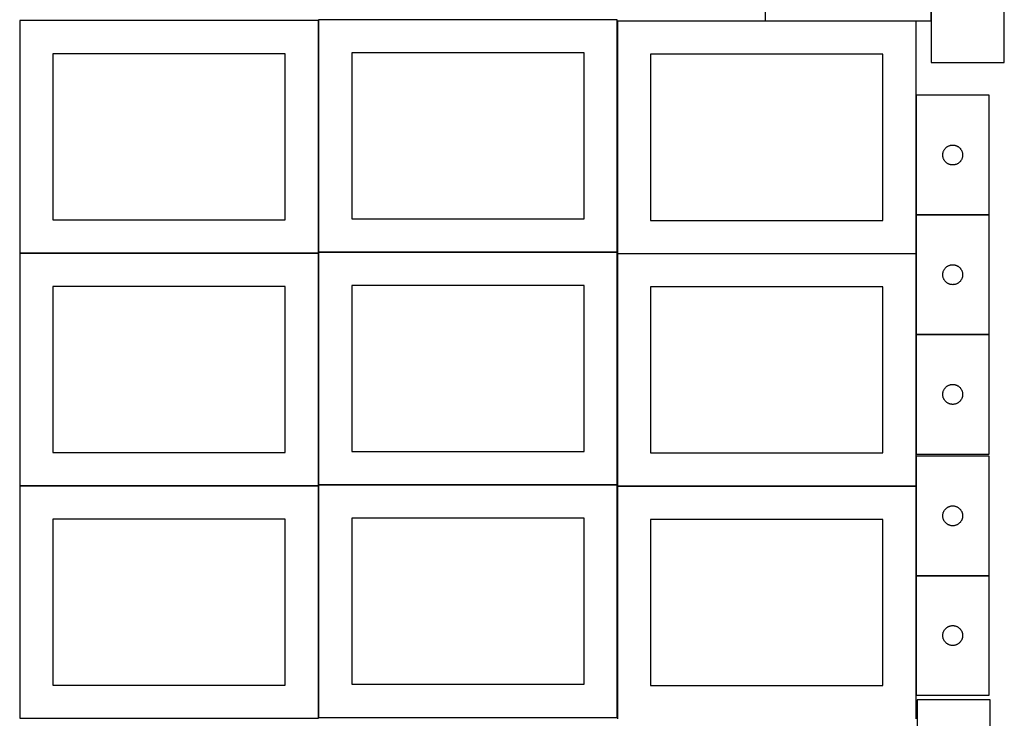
# Model space of a CAD drawing. Header units: millimetres. Extents: x 7 to 1493, y 7 to 2993.
# Tile 2 of 11: x 8 to 1491, y 1061 to 2113. Entities that reach past the tile are written whole.
import ezdxf

# ---------------------------------------------------------------- set-up
doc = ezdxf.new("R2010")
doc.units = ezdxf.units.MM
doc.layers.add('COMMON', color=5, linetype='CONTINUOUS', true_color=0x0000ff)
doc.layers.add('CUT', color=7, linetype='CONTINUOUS', true_color=0x000000)

msp = doc.modelspace()

# ---------------------------------------------------------------- linework, layer by layer
at = {"layer": 'COMMON'}
for p, q in [((1381.10427, 2228.594491), (1381.10427, 2110.969182)), ((457.949575, 2111.499046), (457.949575, 1762.823825)), ((908.149576, 2110.769181), (908.149576, 1762.823825)), ((1358.249577, 2110.869182), (1131.00427, 2110.869182)), ((1358.349577, 1999.122965), (1358.349577, 1819.122965)), ((1358.349577, 1818.922964), (1358.349577, 1760.769181)), ((1468.449578, 1819.022965), (1358.449578, 1819.022965)), ((7.849575, 1761.399045), (457.849575, 1761.399045)), ((457.949575, 1761.299045), (457.949575, 1412.623824)), ((458.049576, 1762.723824), (908.049576, 1762.723824)), ((908.149576, 1760.56918), (908.149576, 1412.623824)), ((908.249577, 1760.66918), (1358.249577, 1760.66918)), ((1358.349577, 1760.56918), (1358.349577, 1638.922964)), ((1358.349577, 1638.722963), (1358.349577, 1458.722963)), ((1358.449578, 1638.822963), (1468.449578, 1638.822963)), ((1358.349577, 1455.873404), (1358.349577, 1410.56918)), ((457.849575, 1411.199045), (7.849575, 1411.199045)), ((457.949576, 1062.423823), (457.949576, 1411.099044)), ((458.049576, 1412.523823), (908.049576, 1412.523823)), ((908.149576, 1410.369179), (908.149576, 1062.423823)), ((908.249577, 1410.469179), (1358.249577, 1410.469179)), ((1358.349577, 1410.369179), (1358.349577, 1275.873404)), ((1358.449578, 1275.773403), (1468.449578, 1275.773403)), ((1358.349577, 1275.673403), (1358.349577, 1095.673403))]:
    msp.add_line(p, q, dxfattribs=at)
at = {"layer": 'CUT'}
for p, q in [((1381.00427, 2110.969182), (1381.00427, 2410.969182)), ((1381.204271, 2228.594491), (1381.204271, 2048.594491)), ((1491.204271, 2048.594491), (1491.204271, 2228.594491)), ((1131.00427, 2210.969182), (1131.00427, 2110.969182)), ((457.849575, 2111.499046), (7.849575, 2111.499046)), ((7.849575, 2111.499046), (7.849575, 1761.499046)), ((457.849575, 1761.499046), (457.849575, 2111.499046)), ((908.049576, 2112.823825), (458.049576, 2112.823825)), ((458.049576, 2112.823825), (458.049576, 1762.823825)), ((908.049576, 1762.823825), (908.049576, 2112.823825)), ((1358.249577, 2110.769181), (908.249577, 2110.769181)), ((908.249577, 2110.769181), (908.249577, 1760.769181)), ((1131.00427, 2110.969182), (1381.00427, 2110.969182)), ((1358.249577, 1760.769181), (1358.249577, 2110.769181)), ((858.049576, 2062.823825), (508.049576, 2062.823825)), ((508.049576, 2062.823825), (508.049576, 1812.823825)), ((858.049576, 1812.823825), (858.049576, 2062.823825)), ((407.849575, 2061.499046), (57.849575, 2061.499046)), ((57.849575, 2061.499046), (57.849575, 1811.499046)), ((407.849575, 1811.499046), (407.849575, 2061.499046)), ((1308.249577, 2060.769181), (958.249577, 2060.769181)), ((958.249577, 2060.769181), (958.249577, 1810.769181)), ((1308.249577, 1810.769181), (1308.249577, 2060.769181)), ((1381.204271, 2048.594491), (1491.204271, 2048.594491)), ((1468.449578, 1999.122965), (1358.449578, 1999.122965)), ((1358.449578, 1999.122965), (1358.449578, 1819.122965)), ((1468.449578, 1819.122965), (1468.449578, 1999.122965)), ((1399.04733, 1913.31525), (1399.282239, 1914.051101)), ((1399.282239, 1914.051101), (1399.554718, 1914.773884)), ((1399.554718, 1914.773884), (1399.864044, 1915.481681)), ((1399.864044, 1915.481681), (1400.209396, 1916.172617)), ((1400.209396, 1916.172617), (1400.589858, 1916.844857)), ((1400.589858, 1916.844857), (1401.004423, 1917.496621)), ((1401.004423, 1917.496621), (1401.451989, 1918.12618)), ((1401.451989, 1918.12618), (1401.931371, 1918.731863)), ((1401.931371, 1918.731863), (1402.441297, 1919.312065)), ((1402.441297, 1919.312065), (1402.980416, 1919.865248)), ((1402.980416, 1919.865248), (1403.547296, 1920.389944)), ((1403.547296, 1920.389944), (1404.140436, 1920.884763)), ((1404.140436, 1920.884763), (1404.758261, 1921.34839)), ((1404.758261, 1921.34839), (1405.399135, 1921.779599)), ((1405.399135, 1921.779599), (1406.061357, 1922.177244)), ((1406.061357, 1922.177244), (1406.743171, 1922.540272)), ((1406.743171, 1922.540272), (1407.442769, 1922.867719)), ((1407.442769, 1922.867719), (1408.158297, 1923.158718)), ((1408.158297, 1923.158718), (1408.887855, 1923.412496)), ((1408.887855, 1923.412496), (1409.629511, 1923.628381)), ((1409.629511, 1923.628381), (1410.381297, 1923.805801)), ((1410.381297, 1923.805801), (1411.141219, 1923.944284)), ((1411.141219, 1923.944284), (1411.907263, 1924.043464)), ((1411.907263, 1924.043464), (1412.677397, 1924.103077)), ((1412.677397, 1924.103077), (1413.449578, 1924.122965)), ((1413.449578, 1924.122965), (1414.221759, 1924.103077)), ((1414.221759, 1924.103077), (1414.991893, 1924.043464)), ((1414.991893, 1924.043464), (1415.757937, 1923.944284)), ((1415.757937, 1923.944284), (1416.517859, 1923.805801)), ((1416.517859, 1923.805801), (1417.269645, 1923.628381)), ((1417.269645, 1923.628381), (1418.0113, 1923.412496)), ((1418.0113, 1923.412496), (1418.740859, 1923.158718)), ((1418.740859, 1923.158718), (1419.456386, 1922.867719)), ((1419.456386, 1922.867719), (1420.155985, 1922.540272)), ((1420.155985, 1922.540272), (1420.837799, 1922.177244)), ((1420.837799, 1922.177244), (1421.500021, 1921.779599)), ((1421.500021, 1921.779599), (1422.140894, 1921.34839)), ((1422.140894, 1921.34839), (1422.75872, 1920.884763)), ((1422.75872, 1920.884763), (1423.35186, 1920.389944)), ((1423.35186, 1920.389944), (1423.91874, 1919.865248)), ((1423.91874, 1919.865248), (1424.457858, 1919.312065)), ((1424.457858, 1919.312065), (1424.967785, 1918.731863)), ((1424.967785, 1918.731863), (1425.447167, 1918.12618)), ((1425.447167, 1918.12618), (1425.894733, 1917.496621)), ((1425.894733, 1917.496621), (1426.309297, 1916.844857)), ((1426.309297, 1916.844857), (1426.68976, 1916.172617)), ((1426.68976, 1916.172617), (1427.035112, 1915.481681)), ((1427.035112, 1915.481681), (1427.344437, 1914.773884)), ((1427.344437, 1914.773884), (1427.616916, 1914.051101)), ((1427.616916, 1914.051101), (1427.851826, 1913.31525)), ((1398.454551, 1909.509184), (1398.494315, 1910.280597)), ((1398.454551, 1908.736747), (1398.454551, 1909.509184)), ((1398.494315, 1907.965333), (1398.454551, 1908.736747)), ((1398.494315, 1910.280597), (1398.573738, 1911.048941)), ((1398.573738, 1907.19699), (1398.494315, 1907.965333)), ((1398.573738, 1911.048941), (1398.692609, 1911.812177)), ((1398.692609, 1906.433754), (1398.573738, 1907.19699)), ((1398.692609, 1911.812177), (1398.850612, 1912.568282)), ((1398.850612, 1905.677649), (1398.692609, 1906.433754)), ((1398.850612, 1912.568282), (1399.04733, 1913.31525)), ((1399.04733, 1904.930681), (1398.850612, 1905.677649)), ((1399.282239, 1904.19483), (1399.04733, 1904.930681)), ((1399.554718, 1903.472047), (1399.282239, 1904.19483)), ((1399.864044, 1902.76425), (1399.554718, 1903.472047)), ((1400.209396, 1902.073314), (1399.864044, 1902.76425)), ((1400.589858, 1901.401073), (1400.209396, 1902.073314)), ((1401.004423, 1900.74931), (1400.589858, 1901.401073)), ((1401.451989, 1900.119751), (1401.004423, 1900.74931)), ((1401.931371, 1899.514068), (1401.451989, 1900.119751)), ((1402.441297, 1898.933865), (1401.931371, 1899.514068)), ((1402.980416, 1898.380683), (1402.441297, 1898.933865)), ((1424.457858, 1898.933865), (1423.91874, 1898.380683)), ((1424.967785, 1899.514068), (1424.457858, 1898.933865)), ((1425.447167, 1900.119751), (1424.967785, 1899.514068)), ((1425.894733, 1900.74931), (1425.447167, 1900.119751)), ((1426.309297, 1901.401073), (1425.894733, 1900.74931)), ((1426.68976, 1902.073314), (1426.309297, 1901.401073)), ((1427.035112, 1902.76425), (1426.68976, 1902.073314)), ((1427.344437, 1903.472047), (1427.035112, 1902.76425)), ((1427.616916, 1904.19483), (1427.344437, 1903.472047)), ((1427.851826, 1904.930681), (1427.616916, 1904.19483)), ((1427.851826, 1913.31525), (1428.048544, 1912.568282)), ((1428.048544, 1905.677649), (1427.851826, 1904.930681)), ((1428.048544, 1912.568282), (1428.206547, 1911.812177)), ((1428.206547, 1906.433754), (1428.048544, 1905.677649)), ((1428.206547, 1911.812177), (1428.325418, 1911.048941)), ((1428.325418, 1907.19699), (1428.206547, 1906.433754)), ((1428.325418, 1911.048941), (1428.404841, 1910.280597)), ((1428.404841, 1907.965333), (1428.325418, 1907.19699)), ((1428.404841, 1910.280597), (1428.444605, 1909.509184)), ((1428.444605, 1908.736747), (1428.404841, 1907.965333)), ((1428.444605, 1909.509184), (1428.444605, 1908.736747)), ((1403.547296, 1897.855986), (1402.980416, 1898.380683)), ((1404.140436, 1897.361168), (1403.547296, 1897.855986)), ((1404.758261, 1896.89754), (1404.140436, 1897.361168)), ((1405.399135, 1896.466332), (1404.758261, 1896.89754)), ((1406.061357, 1896.068687), (1405.399135, 1896.466332)), ((1406.743171, 1895.705659), (1406.061357, 1896.068687)), ((1407.442769, 1895.378212), (1406.743171, 1895.705659)), ((1408.158297, 1895.087213), (1407.442769, 1895.378212)), ((1408.887855, 1894.833435), (1408.158297, 1895.087213)), ((1409.629511, 1894.61755), (1408.887855, 1894.833435)), ((1410.381297, 1894.44013), (1409.629511, 1894.61755)), ((1411.141219, 1894.301647), (1410.381297, 1894.44013)), ((1411.907263, 1894.202467), (1411.141219, 1894.301647)), ((1412.677397, 1894.142854), (1411.907263, 1894.202467)), ((1413.449578, 1894.122965), (1412.677397, 1894.142854)), ((1414.221759, 1894.142854), (1413.449578, 1894.122965)), ((1414.991893, 1894.202467), (1414.221759, 1894.142854)), ((1415.757937, 1894.301647), (1414.991893, 1894.202467)), ((1416.517859, 1894.44013), (1415.757937, 1894.301647)), ((1417.269645, 1894.61755), (1416.517859, 1894.44013)), ((1418.0113, 1894.833435), (1417.269645, 1894.61755)), ((1418.740859, 1895.087213), (1418.0113, 1894.833435)), ((1419.456386, 1895.378212), (1418.740859, 1895.087213)), ((1420.155985, 1895.705659), (1419.456386, 1895.378212)), ((1420.837799, 1896.068687), (1420.155985, 1895.705659)), ((1421.500021, 1896.466332), (1420.837799, 1896.068687)), ((1422.140894, 1896.89754), (1421.500021, 1896.466332)), ((1422.75872, 1897.361168), (1422.140894, 1896.89754)), ((1423.35186, 1897.855986), (1422.75872, 1897.361168)), ((1423.91874, 1898.380683), (1423.35186, 1897.855986)), ((57.849575, 1811.499046), (407.849575, 1811.499046)), ((508.049576, 1812.823825), (858.049576, 1812.823825)), ((958.249577, 1810.769181), (1308.249577, 1810.769181)), ((1358.449578, 1819.122965), (1468.449578, 1819.122965)), ((1468.449578, 1818.922964), (1358.449578, 1818.922964)), ((1358.449578, 1818.922964), (1358.449578, 1638.922964)), ((1468.449578, 1638.922964), (1468.449578, 1818.922964)), ((7.849575, 1761.499046), (457.849575, 1761.499046)), ((457.849575, 1761.299045), (7.849575, 1761.299045)), ((7.849575, 1761.299045), (7.849575, 1411.299045)), ((457.849575, 1411.299045), (457.849575, 1761.299045)), ((458.049576, 1762.823825), (908.049576, 1762.823825)), ((908.049576, 1762.623824), (458.049576, 1762.623824)), ((458.049576, 1762.623824), (458.049576, 1412.623824)), ((908.049576, 1412.623824), (908.049576, 1762.623824)), ((908.249577, 1760.769181), (1358.249577, 1760.769181)), ((1358.249577, 1760.56918), (908.249577, 1760.56918)), ((908.249577, 1760.56918), (908.249577, 1410.56918)), ((1358.249577, 1410.56918), (1358.249577, 1760.56918)), ((1399.864044, 1735.28168), (1400.209396, 1735.972616)), ((1400.209396, 1735.972616), (1400.589858, 1736.644856)), ((1400.589858, 1736.644856), (1401.004423, 1737.29662)), ((1401.004423, 1737.29662), (1401.451989, 1737.926179)), ((1401.451989, 1737.926179), (1401.931371, 1738.531862)), ((1401.931371, 1738.531862), (1402.441297, 1739.112064)), ((1402.441297, 1739.112064), (1402.980416, 1739.665247)), ((1402.980416, 1739.665247), (1403.547296, 1740.189943)), ((1403.547296, 1740.189943), (1404.140436, 1740.684762)), ((1404.140436, 1740.684762), (1404.758261, 1741.148389)), ((1404.758261, 1741.148389), (1405.399135, 1741.579598)), ((1405.399135, 1741.579598), (1406.061357, 1741.977243)), ((1406.061357, 1741.977243), (1406.743171, 1742.340271)), ((1406.743171, 1742.340271), (1407.442769, 1742.667718)), ((1407.442769, 1742.667718), (1408.158297, 1742.958717)), ((1408.158297, 1742.958717), (1408.887855, 1743.212495)), ((1408.887855, 1743.212495), (1409.629511, 1743.42838)), ((1409.629511, 1743.42838), (1410.381297, 1743.6058)), ((1410.381297, 1743.6058), (1411.141219, 1743.744283)), ((1411.141219, 1743.744283), (1411.907263, 1743.843463)), ((1411.907263, 1743.843463), (1412.677397, 1743.903076)), ((1412.677397, 1743.903076), (1413.449578, 1743.922964)), ((1413.449578, 1743.922964), (1414.221759, 1743.903076)), ((1414.221759, 1743.903076), (1414.991893, 1743.843463)), ((1414.991893, 1743.843463), (1415.757937, 1743.744283)), ((1415.757937, 1743.744283), (1416.517859, 1743.6058)), ((1416.517859, 1743.6058), (1417.269645, 1743.42838)), ((1417.269645, 1743.42838), (1418.0113, 1743.212495)), ((1418.0113, 1743.212495), (1418.740859, 1742.958717)), ((1418.740859, 1742.958717), (1419.456386, 1742.667718)), ((1419.456386, 1742.667718), (1420.155985, 1742.340271)), ((1420.155985, 1742.340271), (1420.837799, 1741.977243)), ((1420.837799, 1741.977243), (1421.500021, 1741.579598)), ((1421.500021, 1741.579598), (1422.140894, 1741.148389)), ((1422.140894, 1741.148389), (1422.75872, 1740.684762)), ((1422.75872, 1740.684762), (1423.35186, 1740.189943)), ((1423.35186, 1740.189943), (1423.91874, 1739.665247)), ((1423.91874, 1739.665247), (1424.457858, 1739.112064)), ((1424.457858, 1739.112064), (1424.967785, 1738.531862)), ((1424.967785, 1738.531862), (1425.447167, 1737.926179)), ((1425.447167, 1737.926179), (1425.894733, 1737.29662)), ((1425.894733, 1737.29662), (1426.309297, 1736.644856)), ((1426.309297, 1736.644856), (1426.68976, 1735.972616)), ((1426.68976, 1735.972616), (1427.035112, 1735.28168)), ((1398.454551, 1729.309183), (1398.494315, 1730.080596)), ((1398.454551, 1728.536746), (1398.454551, 1729.309183)), ((1398.494315, 1727.765332), (1398.454551, 1728.536746)), ((1398.494315, 1730.080596), (1398.573738, 1730.84894)), ((1398.573738, 1726.996989), (1398.494315, 1727.765332)), ((1398.573738, 1730.84894), (1398.692609, 1731.612176)), ((1398.692609, 1726.233753), (1398.573738, 1726.996989)), ((1398.692609, 1731.612176), (1398.850612, 1732.368281)), ((1398.850612, 1725.477648), (1398.692609, 1726.233753)), ((1398.850612, 1732.368281), (1399.04733, 1733.115249)), ((1399.04733, 1724.73068), (1398.850612, 1725.477648)), ((1399.04733, 1733.115249), (1399.282239, 1733.8511)), ((1399.282239, 1723.994829), (1399.04733, 1724.73068)), ((1399.282239, 1733.8511), (1399.554718, 1734.573883)), ((1399.554718, 1723.272046), (1399.282239, 1723.994829)), ((1399.554718, 1734.573883), (1399.864044, 1735.28168)), ((1399.864044, 1722.564249), (1399.554718, 1723.272046)), ((1400.209396, 1721.873313), (1399.864044, 1722.564249)), ((1400.589858, 1721.201072), (1400.209396, 1721.873313)), ((1401.004423, 1720.549309), (1400.589858, 1721.201072)), ((1426.309297, 1721.201072), (1425.894733, 1720.549309)), ((1426.68976, 1721.873313), (1426.309297, 1721.201072)), ((1427.035112, 1722.564249), (1426.68976, 1721.873313)), ((1427.035112, 1735.28168), (1427.344437, 1734.573883)), ((1427.344437, 1723.272046), (1427.035112, 1722.564249)), ((1427.344437, 1734.573883), (1427.616916, 1733.8511)), ((1427.616916, 1723.994829), (1427.344437, 1723.272046)), ((1427.616916, 1733.8511), (1427.851826, 1733.115249)), ((1427.851826, 1724.73068), (1427.616916, 1723.994829)), ((1427.851826, 1733.115249), (1428.048544, 1732.368281)), ((1428.048544, 1725.477648), (1427.851826, 1724.73068)), ((1428.048544, 1732.368281), (1428.206547, 1731.612176)), ((1428.206547, 1726.233753), (1428.048544, 1725.477648)), ((1428.206547, 1731.612176), (1428.325418, 1730.84894)), ((1428.325418, 1726.996989), (1428.206547, 1726.233753)), ((1428.325418, 1730.84894), (1428.404841, 1730.080596)), ((1428.404841, 1727.765332), (1428.325418, 1726.996989)), ((1428.404841, 1730.080596), (1428.444605, 1729.309183)), ((1428.444605, 1728.536746), (1428.404841, 1727.765332)), ((1428.444605, 1729.309183), (1428.444605, 1728.536746)), ((407.849575, 1711.299045), (57.849575, 1711.299045)), ((57.849575, 1711.299045), (57.849575, 1461.299045)), ((407.849575, 1461.299045), (407.849575, 1711.299045)), ((858.049576, 1712.623824), (508.049576, 1712.623824)), ((508.049576, 1712.623824), (508.049576, 1462.623824)), ((858.049576, 1462.623824), (858.049576, 1712.623824)), ((1308.249577, 1710.56918), (958.249577, 1710.56918)), ((958.249577, 1710.56918), (958.249577, 1460.56918)), ((1308.249577, 1460.56918), (1308.249577, 1710.56918)), ((1401.451989, 1719.91975), (1401.004423, 1720.549309)), ((1401.931371, 1719.314067), (1401.451989, 1719.91975)), ((1402.441297, 1718.733864), (1401.931371, 1719.314067)), ((1402.980416, 1718.180682), (1402.441297, 1718.733864)), ((1403.547296, 1717.655985), (1402.980416, 1718.180682)), ((1404.140436, 1717.161167), (1403.547296, 1717.655985)), ((1404.758261, 1716.697539), (1404.140436, 1717.161167)), ((1405.399135, 1716.266331), (1404.758261, 1716.697539)), ((1406.061357, 1715.868686), (1405.399135, 1716.266331)), ((1406.743171, 1715.505658), (1406.061357, 1715.868686)), ((1407.442769, 1715.178211), (1406.743171, 1715.505658)), ((1408.158297, 1714.887212), (1407.442769, 1715.178211)), ((1408.887855, 1714.633434), (1408.158297, 1714.887212)), ((1409.629511, 1714.417549), (1408.887855, 1714.633434)), ((1410.381297, 1714.240129), (1409.629511, 1714.417549)), ((1411.141219, 1714.101646), (1410.381297, 1714.240129)), ((1411.907263, 1714.002466), (1411.141219, 1714.101646)), ((1412.677397, 1713.942853), (1411.907263, 1714.002466)), ((1413.449578, 1713.922964), (1412.677397, 1713.942853)), ((1414.221759, 1713.942853), (1413.449578, 1713.922964)), ((1414.991893, 1714.002466), (1414.221759, 1713.942853)), ((1415.757937, 1714.101646), (1414.991893, 1714.002466)), ((1416.517859, 1714.240129), (1415.757937, 1714.101646)), ((1417.269645, 1714.417549), (1416.517859, 1714.240129)), ((1418.0113, 1714.633434), (1417.269645, 1714.417549)), ((1418.740859, 1714.887212), (1418.0113, 1714.633434)), ((1419.456386, 1715.178211), (1418.740859, 1714.887212)), ((1420.155985, 1715.505658), (1419.456386, 1715.178211)), ((1420.837799, 1715.868686), (1420.155985, 1715.505658)), ((1421.500021, 1716.266331), (1420.837799, 1715.868686)), ((1422.140894, 1716.697539), (1421.500021, 1716.266331)), ((1422.75872, 1717.161167), (1422.140894, 1716.697539)), ((1423.35186, 1717.655985), (1422.75872, 1717.161167)), ((1423.91874, 1718.180682), (1423.35186, 1717.655985)), ((1424.457858, 1718.733864), (1423.91874, 1718.180682)), ((1424.967785, 1719.314067), (1424.457858, 1718.733864)), ((1425.447167, 1719.91975), (1424.967785, 1719.314067)), ((1425.894733, 1720.549309), (1425.447167, 1719.91975)), ((1358.449578, 1638.922964), (1468.449578, 1638.922964)), ((1468.449578, 1638.722963), (1358.449578, 1638.722963)), ((1358.449578, 1638.722963), (1358.449578, 1458.722963)), ((1468.449578, 1458.722963), (1468.449578, 1638.722963)), ((1401.004423, 1557.096619), (1401.451989, 1557.726178)), ((1401.451989, 1557.726178), (1401.931371, 1558.331861)), ((1401.931371, 1558.331861), (1402.441297, 1558.912063)), ((1402.441297, 1558.912063), (1402.980416, 1559.465246)), ((1402.980416, 1559.465246), (1403.547296, 1559.989942)), ((1403.547296, 1559.989942), (1404.140436, 1560.484761)), ((1404.140436, 1560.484761), (1404.758261, 1560.948388)), ((1404.758261, 1560.948388), (1405.399135, 1561.379597)), ((1405.399135, 1561.379597), (1406.061357, 1561.777242)), ((1406.061357, 1561.777242), (1406.743171, 1562.14027)), ((1406.743171, 1562.14027), (1407.442769, 1562.467717)), ((1407.442769, 1562.467717), (1408.158297, 1562.758716)), ((1408.158297, 1562.758716), (1408.887855, 1563.012494)), ((1408.887855, 1563.012494), (1409.629511, 1563.228379)), ((1409.629511, 1563.228379), (1410.381297, 1563.405799)), ((1410.381297, 1563.405799), (1411.141219, 1563.544282)), ((1411.141219, 1563.544282), (1411.907263, 1563.643462)), ((1411.907263, 1563.643462), (1412.677397, 1563.703075)), ((1412.677397, 1563.703075), (1413.449578, 1563.722963)), ((1413.449578, 1563.722963), (1414.221759, 1563.703075)), ((1414.221759, 1563.703075), (1414.991893, 1563.643462)), ((1414.991893, 1563.643462), (1415.757937, 1563.544282)), ((1415.757937, 1563.544282), (1416.517859, 1563.405799)), ((1416.517859, 1563.405799), (1417.269645, 1563.228379)), ((1417.269645, 1563.228379), (1418.0113, 1563.012494)), ((1418.0113, 1563.012494), (1418.740859, 1562.758716)), ((1418.740859, 1562.758716), (1419.456386, 1562.467717)), ((1419.456386, 1562.467717), (1420.155985, 1562.14027)), ((1420.155985, 1562.14027), (1420.837799, 1561.777242)), ((1420.837799, 1561.777242), (1421.500021, 1561.379597)), ((1421.500021, 1561.379597), (1422.140894, 1560.948388)), ((1422.140894, 1560.948388), (1422.75872, 1560.484761)), ((1422.75872, 1560.484761), (1423.35186, 1559.989942)), ((1423.35186, 1559.989942), (1423.91874, 1559.465246)), ((1423.91874, 1559.465246), (1424.457858, 1558.912063)), ((1424.457858, 1558.912063), (1424.967785, 1558.331861)), ((1424.967785, 1558.331861), (1425.447167, 1557.726178)), ((1425.447167, 1557.726178), (1425.894733, 1557.096619)), ((1398.454551, 1549.109182), (1398.494315, 1549.880595)), ((1398.454551, 1548.336745), (1398.454551, 1549.109182)), ((1398.494315, 1547.565331), (1398.454551, 1548.336745)), ((1398.494315, 1549.880595), (1398.573738, 1550.648939)), ((1398.573738, 1546.796988), (1398.494315, 1547.565331)), ((1398.573738, 1550.648939), (1398.692609, 1551.412175)), ((1398.692609, 1546.033752), (1398.573738, 1546.796988)), ((1398.692609, 1551.412175), (1398.850612, 1552.16828)), ((1398.850612, 1545.277647), (1398.692609, 1546.033752)), ((1398.850612, 1552.16828), (1399.04733, 1552.915248)), ((1399.04733, 1544.530679), (1398.850612, 1545.277647)), ((1399.04733, 1552.915248), (1399.282239, 1553.651099)), ((1399.282239, 1543.794828), (1399.04733, 1544.530679)), ((1399.282239, 1553.651099), (1399.554718, 1554.373882)), ((1399.554718, 1543.072045), (1399.282239, 1543.794828)), ((1399.554718, 1554.373882), (1399.864044, 1555.081679)), ((1399.864044, 1542.364248), (1399.554718, 1543.072045)), ((1399.864044, 1555.081679), (1400.209396, 1555.772615)), ((1400.209396, 1555.772615), (1400.589858, 1556.444855)), ((1400.589858, 1556.444855), (1401.004423, 1557.096619)), ((1425.894733, 1557.096619), (1426.309297, 1556.444855)), ((1426.309297, 1556.444855), (1426.68976, 1555.772615)), ((1426.68976, 1555.772615), (1427.035112, 1555.081679)), ((1427.035112, 1555.081679), (1427.344437, 1554.373882)), ((1427.344437, 1543.072045), (1427.035112, 1542.364248)), ((1427.344437, 1554.373882), (1427.616916, 1553.651099)), ((1427.616916, 1543.794828), (1427.344437, 1543.072045)), ((1427.616916, 1553.651099), (1427.851826, 1552.915248)), ((1427.851826, 1544.530679), (1427.616916, 1543.794828)), ((1427.851826, 1552.915248), (1428.048544, 1552.16828)), ((1428.048544, 1545.277647), (1427.851826, 1544.530679)), ((1428.048544, 1552.16828), (1428.206547, 1551.412175)), ((1428.206547, 1546.033752), (1428.048544, 1545.277647)), ((1428.206547, 1551.412175), (1428.325418, 1550.648939)), ((1428.325418, 1546.796988), (1428.206547, 1546.033752)), ((1428.325418, 1550.648939), (1428.404841, 1549.880595)), ((1428.404841, 1547.565331), (1428.325418, 1546.796988)), ((1428.404841, 1549.880595), (1428.444605, 1549.109182)), ((1428.444605, 1548.336745), (1428.404841, 1547.565331)), ((1428.444605, 1549.109182), (1428.444605, 1548.336745)), ((1400.209396, 1541.673312), (1399.864044, 1542.364248)), ((1400.589858, 1541.001071), (1400.209396, 1541.673312)), ((1401.004423, 1540.349308), (1400.589858, 1541.001071)), ((1401.451989, 1539.719749), (1401.004423, 1540.349308)), ((1401.931371, 1539.114066), (1401.451989, 1539.719749)), ((1402.441297, 1538.533863), (1401.931371, 1539.114066)), ((1402.980416, 1537.980681), (1402.441297, 1538.533863)), ((1403.547296, 1537.455984), (1402.980416, 1537.980681)), ((1404.140436, 1536.961166), (1403.547296, 1537.455984)), ((1404.758261, 1536.497538), (1404.140436, 1536.961166)), ((1405.399135, 1536.06633), (1404.758261, 1536.497538)), ((1406.061357, 1535.668685), (1405.399135, 1536.06633)), ((1406.743171, 1535.305657), (1406.061357, 1535.668685)), ((1407.442769, 1534.97821), (1406.743171, 1535.305657)), ((1408.158297, 1534.687211), (1407.442769, 1534.97821)), ((1408.887855, 1534.433433), (1408.158297, 1534.687211)), ((1409.629511, 1534.217548), (1408.887855, 1534.433433)), ((1410.381297, 1534.040128), (1409.629511, 1534.217548)), ((1411.141219, 1533.901645), (1410.381297, 1534.040128)), ((1411.907263, 1533.802465), (1411.141219, 1533.901645)), ((1412.677397, 1533.742852), (1411.907263, 1533.802465)), ((1413.449578, 1533.722963), (1412.677397, 1533.742852)), ((1414.221759, 1533.742852), (1413.449578, 1533.722963)), ((1414.991893, 1533.802465), (1414.221759, 1533.742852)), ((1415.757937, 1533.901645), (1414.991893, 1533.802465)), ((1416.517859, 1534.040128), (1415.757937, 1533.901645)), ((1417.269645, 1534.217548), (1416.517859, 1534.040128)), ((1418.0113, 1534.433433), (1417.269645, 1534.217548)), ((1418.740859, 1534.687211), (1418.0113, 1534.433433)), ((1419.456386, 1534.97821), (1418.740859, 1534.687211)), ((1420.155985, 1535.305657), (1419.456386, 1534.97821)), ((1420.837799, 1535.668685), (1420.155985, 1535.305657)), ((1421.500021, 1536.06633), (1420.837799, 1535.668685)), ((1422.140894, 1536.497538), (1421.500021, 1536.06633)), ((1422.75872, 1536.961166), (1422.140894, 1536.497538)), ((1423.35186, 1537.455984), (1422.75872, 1536.961166)), ((1423.91874, 1537.980681), (1423.35186, 1537.455984)), ((1424.457858, 1538.533863), (1423.91874, 1537.980681)), ((1424.967785, 1539.114066), (1424.457858, 1538.533863)), ((1425.447167, 1539.719749), (1424.967785, 1539.114066)), ((1425.894733, 1540.349308), (1425.447167, 1539.719749)), ((1426.309297, 1541.001071), (1425.894733, 1540.349308)), ((1426.68976, 1541.673312), (1426.309297, 1541.001071)), ((1427.035112, 1542.364248), (1426.68976, 1541.673312)), ((57.849575, 1461.299045), (407.849575, 1461.299045)), ((508.049576, 1462.623824), (858.049576, 1462.623824)), ((958.249577, 1460.56918), (1308.249577, 1460.56918)), ((1358.449578, 1458.722963), (1468.449578, 1458.722963)), ((1468.449578, 1455.873404), (1358.449578, 1455.873404)), ((1358.449578, 1455.873404), (1358.449578, 1275.873404)), ((1468.449578, 1275.873404), (1468.449578, 1455.873404)), ((7.849575, 1411.299045), (457.849575, 1411.299045)), ((457.849575, 1411.099044), (7.849575, 1411.099044)), ((7.849575, 1411.099044), (7.849575, 1061.099044)), ((457.849575, 1061.099044), (457.849575, 1411.099044)), ((458.049576, 1412.623824), (908.049576, 1412.623824)), ((908.049576, 1412.423823), (458.049576, 1412.423823)), ((458.049576, 1412.423823), (458.049576, 1062.423823)), ((908.049576, 1062.423823), (908.049576, 1412.423823)), ((908.249577, 1410.56918), (1358.249577, 1410.56918)), ((1358.249577, 1410.369179), (908.249577, 1410.369179)), ((908.249577, 1410.369179), (908.249577, 1060.369179)), ((1358.249577, 1060.369179), (1358.249577, 1410.369179)), ((1406.743171, 1379.29071), (1407.442769, 1379.618157)), ((1407.442769, 1379.618157), (1408.158297, 1379.909156)), ((1408.158297, 1379.909156), (1408.887855, 1380.162935)), ((1408.887855, 1380.162935), (1409.629511, 1380.37882)), ((1409.629511, 1380.37882), (1410.381297, 1380.556239)), ((1410.381297, 1380.556239), (1411.141219, 1380.694722)), ((1411.141219, 1380.694722), (1411.907263, 1380.793902)), ((1411.907263, 1380.793902), (1412.677397, 1380.853515)), ((1412.677397, 1380.853515), (1413.449578, 1380.873404)), ((1413.449578, 1380.873404), (1414.221759, 1380.853515)), ((1414.221759, 1380.853515), (1414.991893, 1380.793902)), ((1414.991893, 1380.793902), (1415.757937, 1380.694722)), ((1415.757937, 1380.694722), (1416.517859, 1380.556239)), ((1416.517859, 1380.556239), (1417.269645, 1380.37882)), ((1417.269645, 1380.37882), (1418.0113, 1380.162935)), ((1418.0113, 1380.162935), (1418.740859, 1379.909156)), ((1418.740859, 1379.909156), (1419.456386, 1379.618157)), ((1419.456386, 1379.618157), (1420.155985, 1379.29071)), ((1398.454551, 1366.259623), (1398.494315, 1367.031036)), ((1398.454551, 1365.487185), (1398.454551, 1366.259623)), ((1398.494315, 1364.715772), (1398.454551, 1365.487185)), ((1398.494315, 1367.031036), (1398.573738, 1367.799379)), ((1398.573738, 1363.947429), (1398.494315, 1364.715772)), ((1398.573738, 1367.799379), (1398.692609, 1368.562615)), ((1398.692609, 1368.562615), (1398.850612, 1369.31872)), ((1398.850612, 1369.31872), (1399.04733, 1370.065688)), ((1399.04733, 1370.065688), (1399.282239, 1370.80154)), ((1399.282239, 1370.80154), (1399.554718, 1371.524322)), ((1399.554718, 1371.524322), (1399.864044, 1372.23212)), ((1399.864044, 1372.23212), (1400.209396, 1372.923055)), ((1400.209396, 1372.923055), (1400.589858, 1373.595296)), ((1400.589858, 1373.595296), (1401.004423, 1374.24706)), ((1401.004423, 1374.24706), (1401.451989, 1374.876618)), ((1401.451989, 1374.876618), (1401.931371, 1375.482302)), ((1401.931371, 1375.482302), (1402.441297, 1376.062504)), ((1402.441297, 1376.062504), (1402.980416, 1376.615687)), ((1402.980416, 1376.615687), (1403.547296, 1377.140383)), ((1403.547296, 1377.140383), (1404.140436, 1377.635201)), ((1404.140436, 1377.635201), (1404.758261, 1378.098829)), ((1404.758261, 1378.098829), (1405.399135, 1378.530037)), ((1405.399135, 1378.530037), (1406.061357, 1378.927682)), ((1406.061357, 1378.927682), (1406.743171, 1379.29071)), ((1420.155985, 1379.29071), (1420.837799, 1378.927682)), ((1420.837799, 1378.927682), (1421.500021, 1378.530037)), ((1421.500021, 1378.530037), (1422.140894, 1378.098829)), ((1422.140894, 1378.098829), (1422.75872, 1377.635201)), ((1422.75872, 1377.635201), (1423.35186, 1377.140383)), ((1423.35186, 1377.140383), (1423.91874, 1376.615687)), ((1423.91874, 1376.615687), (1424.457858, 1376.062504)), ((1424.457858, 1376.062504), (1424.967785, 1375.482302)), ((1424.967785, 1375.482302), (1425.447167, 1374.876618)), ((1425.447167, 1374.876618), (1425.894733, 1374.24706)), ((1425.894733, 1374.24706), (1426.309297, 1373.595296)), ((1426.309297, 1373.595296), (1426.68976, 1372.923055)), ((1426.68976, 1372.923055), (1427.035112, 1372.23212)), ((1427.035112, 1372.23212), (1427.344437, 1371.524322)), ((1427.344437, 1371.524322), (1427.616916, 1370.80154)), ((1427.616916, 1370.80154), (1427.851826, 1370.065688)), ((1427.851826, 1370.065688), (1428.048544, 1369.31872)), ((1428.048544, 1369.31872), (1428.206547, 1368.562615)), ((1428.206547, 1368.562615), (1428.325418, 1367.799379)), ((1428.325418, 1367.799379), (1428.404841, 1367.031036)), ((1428.404841, 1364.715772), (1428.325418, 1363.947429)), ((1428.404841, 1367.031036), (1428.444605, 1366.259623)), ((1428.444605, 1365.487185), (1428.404841, 1364.715772)), ((1428.444605, 1366.259623), (1428.444605, 1365.487185)), ((407.849575, 1361.099044), (57.849575, 1361.099044)), ((57.849575, 1361.099044), (57.849575, 1111.099044)), ((407.849575, 1111.099044), (407.849575, 1361.099044)), ((858.049576, 1362.423823), (508.049576, 1362.423823)), ((508.049576, 1362.423823), (508.049576, 1112.423823)), ((858.049576, 1112.423823), (858.049576, 1362.423823)), ((1308.249577, 1360.369179), (958.249577, 1360.369179)), ((958.249577, 1360.369179), (958.249577, 1110.369179)), ((1308.249577, 1110.369179), (1308.249577, 1360.369179)), ((1398.692609, 1363.184192), (1398.573738, 1363.947429)), ((1398.850612, 1362.428088), (1398.692609, 1363.184192)), ((1399.04733, 1361.681119), (1398.850612, 1362.428088)), ((1399.282239, 1360.945268), (1399.04733, 1361.681119)), ((1399.554718, 1360.222485), (1399.282239, 1360.945268)), ((1399.864044, 1359.514688), (1399.554718, 1360.222485)), ((1400.209396, 1358.823753), (1399.864044, 1359.514688)), ((1400.589858, 1358.151512), (1400.209396, 1358.823753)), ((1401.004423, 1357.499748), (1400.589858, 1358.151512)), ((1401.451989, 1356.87019), (1401.004423, 1357.499748)), ((1401.931371, 1356.264506), (1401.451989, 1356.87019)), ((1402.441297, 1355.684304), (1401.931371, 1356.264506)), ((1402.980416, 1355.131121), (1402.441297, 1355.684304)), ((1403.547296, 1354.606425), (1402.980416, 1355.131121)), ((1404.140436, 1354.111607), (1403.547296, 1354.606425)), ((1404.758261, 1353.647979), (1404.140436, 1354.111607)), ((1405.399135, 1353.21677), (1404.758261, 1353.647979)), ((1406.061357, 1352.819125), (1405.399135, 1353.21677)), ((1406.743171, 1352.456098), (1406.061357, 1352.819125)), ((1407.442769, 1352.12865), (1406.743171, 1352.456098)), ((1408.158297, 1351.837652), (1407.442769, 1352.12865)), ((1408.887855, 1351.583873), (1408.158297, 1351.837652)), ((1409.629511, 1351.367988), (1408.887855, 1351.583873)), ((1410.381297, 1351.190569), (1409.629511, 1351.367988)), ((1411.141219, 1351.052085), (1410.381297, 1351.190569)), ((1411.907263, 1350.952906), (1411.141219, 1351.052085)), ((1412.677397, 1350.893293), (1411.907263, 1350.952906)), ((1413.449578, 1350.873404), (1412.677397, 1350.893293)), ((1414.221759, 1350.893293), (1413.449578, 1350.873404)), ((1414.991893, 1350.952906), (1414.221759, 1350.893293)), ((1415.757937, 1351.052085), (1414.991893, 1350.952906)), ((1416.517859, 1351.190569), (1415.757937, 1351.052085)), ((1417.269645, 1351.367988), (1416.517859, 1351.190569)), ((1418.0113, 1351.583873), (1417.269645, 1351.367988)), ((1418.740859, 1351.837652), (1418.0113, 1351.583873)), ((1419.456386, 1352.12865), (1418.740859, 1351.837652)), ((1420.155985, 1352.456098), (1419.456386, 1352.12865)), ((1420.837799, 1352.819125), (1420.155985, 1352.456098)), ((1421.500021, 1353.21677), (1420.837799, 1352.819125)), ((1422.140894, 1353.647979), (1421.500021, 1353.21677)), ((1422.75872, 1354.111607), (1422.140894, 1353.647979)), ((1423.35186, 1354.606425), (1422.75872, 1354.111607)), ((1423.91874, 1355.131121), (1423.35186, 1354.606425)), ((1424.457858, 1355.684304), (1423.91874, 1355.131121)), ((1424.967785, 1356.264506), (1424.457858, 1355.684304)), ((1425.447167, 1356.87019), (1424.967785, 1356.264506)), ((1425.894733, 1357.499748), (1425.447167, 1356.87019)), ((1426.309297, 1358.151512), (1425.894733, 1357.499748)), ((1426.68976, 1358.823753), (1426.309297, 1358.151512)), ((1427.035112, 1359.514688), (1426.68976, 1358.823753)), ((1427.344437, 1360.222485), (1427.035112, 1359.514688)), ((1427.616916, 1360.945268), (1427.344437, 1360.222485)), ((1427.851826, 1361.681119), (1427.616916, 1360.945268)), ((1428.048544, 1362.428088), (1427.851826, 1361.681119)), ((1428.206547, 1363.184192), (1428.048544, 1362.428088)), ((1428.325418, 1363.947429), (1428.206547, 1363.184192)), ((1358.449578, 1275.873404), (1468.449578, 1275.873404)), ((1468.449578, 1275.673403), (1358.449578, 1275.673403)), ((1358.449578, 1275.673403), (1358.449578, 1095.673403)), ((1468.449578, 1095.673403), (1468.449578, 1275.673403)), ((1398.454551, 1186.059622), (1398.494315, 1186.831035)), ((1398.494315, 1186.831035), (1398.573738, 1187.599378)), ((1398.573738, 1187.599378), (1398.692609, 1188.362614)), ((1398.692609, 1188.362614), (1398.850612, 1189.118719)), ((1398.850612, 1189.118719), (1399.04733, 1189.865687)), ((1399.04733, 1189.865687), (1399.282239, 1190.601539)), ((1399.282239, 1190.601539), (1399.554718, 1191.324321)), ((1399.554718, 1191.324321), (1399.864044, 1192.032119)), ((1399.864044, 1192.032119), (1400.209396, 1192.723054)), ((1400.209396, 1192.723054), (1400.589858, 1193.395295)), ((1400.589858, 1193.395295), (1401.004423, 1194.047059)), ((1401.004423, 1194.047059), (1401.451989, 1194.676617)), ((1401.451989, 1194.676617), (1401.931371, 1195.282301)), ((1401.931371, 1195.282301), (1402.441297, 1195.862503)), ((1402.441297, 1195.862503), (1402.980416, 1196.415686)), ((1402.980416, 1196.415686), (1403.547296, 1196.940382)), ((1403.547296, 1196.940382), (1404.140436, 1197.4352)), ((1404.140436, 1197.4352), (1404.758261, 1197.898828)), ((1404.758261, 1197.898828), (1405.399135, 1198.330036)), ((1405.399135, 1198.330036), (1406.061357, 1198.727681)), ((1406.061357, 1198.727681), (1406.743171, 1199.090709)), ((1406.743171, 1199.090709), (1407.442769, 1199.418156)), ((1407.442769, 1199.418156), (1408.158297, 1199.709155)), ((1408.158297, 1199.709155), (1408.887855, 1199.962934)), ((1408.887855, 1199.962934), (1409.629511, 1200.178819)), ((1409.629511, 1200.178819), (1410.381297, 1200.356238)), ((1410.381297, 1200.356238), (1411.141219, 1200.494721)), ((1411.141219, 1200.494721), (1411.907263, 1200.593901)), ((1411.907263, 1200.593901), (1412.677397, 1200.653514)), ((1412.677397, 1200.653514), (1413.449578, 1200.673403)), ((1413.449578, 1200.673403), (1414.221759, 1200.653514)), ((1414.221759, 1200.653514), (1414.991893, 1200.593901)), ((1414.991893, 1200.593901), (1415.757937, 1200.494721)), ((1415.757937, 1200.494721), (1416.517859, 1200.356238)), ((1416.517859, 1200.356238), (1417.269645, 1200.178819)), ((1417.269645, 1200.178819), (1418.0113, 1199.962934)), ((1418.0113, 1199.962934), (1418.740859, 1199.709155)), ((1418.740859, 1199.709155), (1419.456386, 1199.418156)), ((1419.456386, 1199.418156), (1420.155985, 1199.090709)), ((1420.155985, 1199.090709), (1420.837799, 1198.727681)), ((1420.837799, 1198.727681), (1421.500021, 1198.330036)), ((1421.500021, 1198.330036), (1422.140894, 1197.898828)), ((1422.140894, 1197.898828), (1422.75872, 1197.4352)), ((1422.75872, 1197.4352), (1423.35186, 1196.940382)), ((1423.35186, 1196.940382), (1423.91874, 1196.415686)), ((1423.91874, 1196.415686), (1424.457858, 1195.862503)), ((1424.457858, 1195.862503), (1424.967785, 1195.282301)), ((1424.967785, 1195.282301), (1425.447167, 1194.676617)), ((1425.447167, 1194.676617), (1425.894733, 1194.047059)), ((1425.894733, 1194.047059), (1426.309297, 1193.395295)), ((1426.309297, 1193.395295), (1426.68976, 1192.723054)), ((1426.68976, 1192.723054), (1427.035112, 1192.032119)), ((1427.035112, 1192.032119), (1427.344437, 1191.324321)), ((1427.344437, 1191.324321), (1427.616916, 1190.601539)), ((1427.616916, 1190.601539), (1427.851826, 1189.865687)), ((1427.851826, 1189.865687), (1428.048544, 1189.118719)), ((1428.048544, 1189.118719), (1428.206547, 1188.362614)), ((1428.206547, 1188.362614), (1428.325418, 1187.599378)), ((1428.325418, 1187.599378), (1428.404841, 1186.831035)), ((1428.404841, 1186.831035), (1428.444605, 1186.059622)), ((1398.454551, 1185.287184), (1398.454551, 1186.059622)), ((1398.494315, 1184.515771), (1398.454551, 1185.287184)), ((1398.573738, 1183.747428), (1398.494315, 1184.515771)), ((1398.692609, 1182.984191), (1398.573738, 1183.747428)), ((1398.850612, 1182.228087), (1398.692609, 1182.984191)), ((1399.04733, 1181.481118), (1398.850612, 1182.228087)), ((1399.282239, 1180.745267), (1399.04733, 1181.481118)), ((1399.554718, 1180.022484), (1399.282239, 1180.745267)), ((1399.864044, 1179.314687), (1399.554718, 1180.022484)), ((1400.209396, 1178.623752), (1399.864044, 1179.314687)), ((1400.589858, 1177.951511), (1400.209396, 1178.623752)), ((1401.004423, 1177.299747), (1400.589858, 1177.951511)), ((1401.451989, 1176.670189), (1401.004423, 1177.299747)), ((1401.931371, 1176.064505), (1401.451989, 1176.670189)), ((1402.441297, 1175.484303), (1401.931371, 1176.064505)), ((1402.980416, 1174.93112), (1402.441297, 1175.484303)), ((1403.547296, 1174.406424), (1402.980416, 1174.93112)), ((1404.140436, 1173.911606), (1403.547296, 1174.406424)), ((1404.758261, 1173.447978), (1404.140436, 1173.911606)), ((1405.399135, 1173.016769), (1404.758261, 1173.447978)), ((1406.061357, 1172.619124), (1405.399135, 1173.016769)), ((1406.743171, 1172.256097), (1406.061357, 1172.619124)), ((1407.442769, 1171.928649), (1406.743171, 1172.256097)), ((1408.158297, 1171.637651), (1407.442769, 1171.928649)), ((1419.456386, 1171.928649), (1418.740859, 1171.637651)), ((1420.155985, 1172.256097), (1419.456386, 1171.928649)), ((1420.837799, 1172.619124), (1420.155985, 1172.256097)), ((1421.500021, 1173.016769), (1420.837799, 1172.619124)), ((1422.140894, 1173.447978), (1421.500021, 1173.016769)), ((1422.75872, 1173.911606), (1422.140894, 1173.447978)), ((1423.35186, 1174.406424), (1422.75872, 1173.911606)), ((1423.91874, 1174.93112), (1423.35186, 1174.406424)), ((1424.457858, 1175.484303), (1423.91874, 1174.93112)), ((1424.967785, 1176.064505), (1424.457858, 1175.484303)), ((1425.447167, 1176.670189), (1424.967785, 1176.064505)), ((1425.894733, 1177.299747), (1425.447167, 1176.670189)), ((1426.309297, 1177.951511), (1425.894733, 1177.299747)), ((1426.68976, 1178.623752), (1426.309297, 1177.951511)), ((1427.035112, 1179.314687), (1426.68976, 1178.623752)), ((1427.344437, 1180.022484), (1427.035112, 1179.314687)), ((1427.616916, 1180.745267), (1427.344437, 1180.022484)), ((1427.851826, 1181.481118), (1427.616916, 1180.745267)), ((1428.048544, 1182.228087), (1427.851826, 1181.481118)), ((1428.206547, 1182.984191), (1428.048544, 1182.228087)), ((1428.325418, 1183.747428), (1428.206547, 1182.984191)), ((1428.404841, 1184.515771), (1428.325418, 1183.747428)), ((1428.444605, 1185.287184), (1428.404841, 1184.515771)), ((1428.444605, 1186.059622), (1428.444605, 1185.287184)), ((1408.887855, 1171.383872), (1408.158297, 1171.637651)), ((1409.629511, 1171.167987), (1408.887855, 1171.383872)), ((1410.381297, 1170.990568), (1409.629511, 1171.167987)), ((1411.141219, 1170.852084), (1410.381297, 1170.990568)), ((1411.907263, 1170.752905), (1411.141219, 1170.852084)), ((1412.677397, 1170.693292), (1411.907263, 1170.752905)), ((1413.449578, 1170.673403), (1412.677397, 1170.693292)), ((1414.221759, 1170.693292), (1413.449578, 1170.673403)), ((1414.991893, 1170.752905), (1414.221759, 1170.693292)), ((1415.757937, 1170.852084), (1414.991893, 1170.752905)), ((1416.517859, 1170.990568), (1415.757937, 1170.852084)), ((1417.269645, 1171.167987), (1416.517859, 1170.990568)), ((1418.0113, 1171.383872), (1417.269645, 1171.167987)), ((1418.740859, 1171.637651), (1418.0113, 1171.383872)), ((57.849575, 1111.099044), (407.849575, 1111.099044)), ((508.049576, 1112.423823), (858.049576, 1112.423823)), ((958.249577, 1110.369179), (1308.249577, 1110.369179)), ((1358.449578, 1095.673403), (1468.449578, 1095.673403)), ((1469.774235, 1088.849567), (1359.774235, 1088.849567)), ((1359.774235, 1088.849567), (1359.774235, 908.849567)), ((1469.774235, 908.849567), (1469.774235, 1088.849567)), ((7.849575, 1061.099044), (457.849575, 1061.099044)), ((458.049576, 1062.423823), (908.049576, 1062.423823))]:
    msp.add_line(p, q, dxfattribs=at)

doc.saveas('drawing.dxf')
